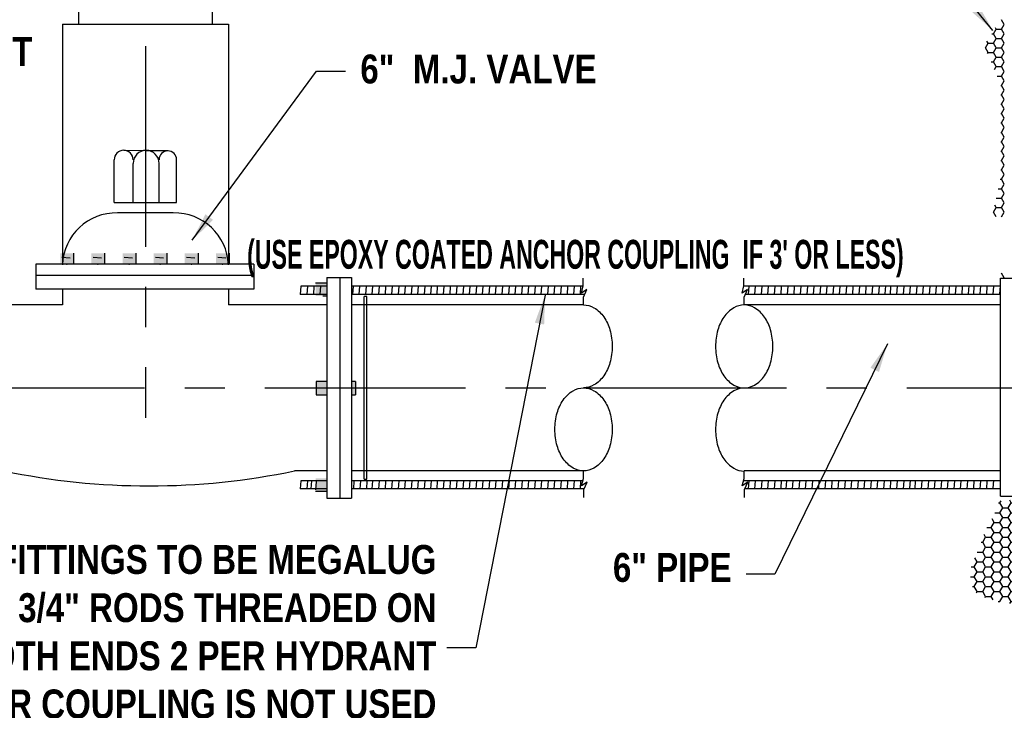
# Model space of a CAD drawing. Extents: x 81 to 89.5, y 1935.2 to 1946.2.
# Tile 189 of 198: x 83.3 to 86.4, y 1940.4 to 1942.5. Entities that reach past the tile are written whole.
import ezdxf

# ---------------------------------------------------------------- set-up
doc = ezdxf.new("R2010")
doc.units = 0
doc.header["$LTSCALE"] = 100
doc.header["$MEASUREMENT"] = 0
doc.linetypes.add('CENTER', pattern=[2, 1.25, -0.25, 0.25, -0.25])
doc.layers.get('0').update_dxf_attribs({"linetype": 'CONTINUOUS'})
doc.layers.add('DETAILS', color=7, linetype='CONTINUOUS')
doc.layers.add('DIMENSIONS', color=7, linetype='CONTINUOUS')
doc.styles.add('TECHNICAL', font='techb___.ttf')
doc.dimstyles.get("Standard").update_dxf_attribs({"dimtxt": 0.18, "dimasz": 0.18, "dimexe": 0.18, "dimexo": 0.0625, "dimgap": 0.09, "dimtad": 0, "dimtih": 1, "dimtoh": 1, "dimdec": 4, "dimzin": 0, "dimdsep": 46, "dimtxsty": 'Standard', "dimcen": 0.09, "dimadec": 0, "dimazin": 0, "dimtfac": 1, "dimtdec": 4, "dimtofl": 0, "dimtmove": 0, "dimatfit": 3, "dimfxl": 1, "dimtolj": 1, "dimtzin": 0, "dimarcsym": 0})

# ---------------------------------------------------------------- blocks, each defined once
blk = doc.blocks.new('*X4')
at = {"color": 0}
for p, q in [((264.58, 105.33), (264.69, 105.33)), ((264.69, 105.33), (264.75, 105.43)), ((265.12, 104.57), (264.69, 105.33)), ((264.86, 104.12), (265.12, 104.57)), ((265.12, 104.57), (266, 104.57)), ((266, 104.57), (266.44, 105.33)), ((266.44, 103.81), (266, 104.57)), ((266.44, 105.33), (266.27, 105.61)), ((266.44, 105.33), (266.79, 105.33)), ((267.53, 104.19), (267.75, 104.57)), ((267.75, 104.57), (267.73, 104.61)), ((267.75, 104.57), (267.77, 104.57)), ((263.54, 104.29), (263.41, 104.5)), ((264.86, 102.6), (265.12, 103.06)), ((265.12, 103.06), (265.04, 103.21)), ((265.12, 103.06), (266, 103.06)), ((266, 103.06), (266.44, 103.81)), ((266.44, 102.3), (266, 103.06)), ((266.44, 103.81), (266.63, 103.81)), ((260.32, 101.54), (260.75, 101.54)), ((260.75, 101.54), (261.15, 102.24)), ((261.19, 100.78), (260.75, 101.54)), ((261.57, 102.3), (262.06, 102.3)), ((262.06, 102.3), (262.09, 102.35)), ((262.5, 101.54), (262.06, 102.3)), ((262.06, 100.78), (262.5, 101.54)), ((262.5, 101.54), (263.37, 101.54)), ((263.37, 101.54), (263.81, 102.3)), ((263.81, 100.78), (263.37, 101.54)), ((263.81, 102.3), (263.63, 102.62)), ((263.81, 102.3), (264.69, 102.3)), ((264.69, 102.3), (264.82, 102.52)), ((265.12, 101.54), (264.69, 102.3)), ((264.69, 100.78), (265.12, 101.54)), ((265.12, 101.54), (266, 101.54)), ((266, 101.54), (266.44, 102.3)), ((266.44, 100.78), (266, 101.54)), ((266.44, 102.3), (266.62, 102.3)), ((256.6, 100.78), (256.81, 100.78)), ((256.81, 100.78), (257, 101.11)), ((257.25, 100.03), (256.81, 100.78)), ((256.81, 99.27), (257.25, 100.03)), ((257.25, 100.03), (258.12, 100.03)), ((258.12, 100.03), (258.56, 100.78)), ((258.56, 99.27), (258.12, 100.03)), ((258.56, 100.78), (258.33, 101.19)), ((258.56, 100.78), (259.44, 100.78)), ((259.44, 100.78), (259.67, 101.18)), ((259.87, 100.03), (259.44, 100.78)), ((259.44, 99.27), (259.87, 100.03)), ((259.87, 100.03), (260.75, 100.03)), ((260.75, 100.03), (261.19, 100.78)), ((261.19, 99.27), (260.75, 100.03)), ((261.19, 100.78), (262.06, 100.78)), ((262.5, 100.03), (262.06, 100.78)), ((262.06, 99.27), (262.5, 100.03)), ((262.5, 100.03), (263.37, 100.03)), ((263.37, 100.03), (263.81, 100.78)), ((263.81, 99.27), (263.37, 100.03)), ((263.81, 100.78), (264.69, 100.78)), ((265.12, 100.03), (264.69, 100.78)), ((264.69, 99.27), (265.12, 100.03)), ((265.12, 100.03), (266, 100.03)), ((266, 100.03), (266.44, 100.78)), ((266.44, 99.27), (266, 100.03)), ((266.44, 100.78), (266.61, 100.78)), ((256.03, 99.27), (256.81, 99.27)), ((257.25, 98.51), (256.81, 99.27)), ((256.81, 97.75), (257.25, 98.51)), ((257.25, 98.51), (258.12, 98.51)), ((258.12, 98.51), (258.56, 99.27)), ((258.56, 97.75), (258.12, 98.51)), ((258.56, 99.27), (259.44, 99.27)), ((259.87, 98.51), (259.44, 99.27)), ((259.44, 97.75), (259.87, 98.51)), ((259.87, 98.51), (260.75, 98.51)), ((260.75, 98.51), (261.19, 99.27)), ((261.19, 97.75), (260.75, 98.51)), ((261.19, 99.27), (262.06, 99.27)), ((262.5, 98.51), (262.06, 99.27)), ((262.06, 97.75), (262.5, 98.51)), ((262.5, 98.51), (263.37, 98.51)), ((263.37, 98.51), (263.81, 99.27)), ((263.81, 97.75), (263.37, 98.51)), ((263.81, 99.27), (264.69, 99.27)), ((265.12, 98.51), (264.69, 99.27)), ((264.69, 97.75), (265.12, 98.51)), ((265.12, 98.51), (266, 98.51)), ((266, 98.51), (266.44, 99.27)), ((266.44, 97.75), (266, 98.51)), ((266.44, 99.27), (266.6, 99.27)), ((254.82, 96.99), (255.5, 96.99)), ((255.5, 96.99), (255.94, 97.75)), ((255.94, 96.24), (255.5, 96.99)), ((255.94, 97.75), (255.61, 98.33)), ((255.94, 97.75), (256.81, 97.75)), ((257.25, 96.99), (256.81, 97.75)), ((256.81, 96.24), (257.25, 96.99)), ((257.25, 96.99), (258.12, 96.99)), ((258.12, 96.99), (258.56, 97.75)), ((258.56, 96.24), (258.12, 96.99)), ((258.56, 97.75), (259.44, 97.75)), ((259.87, 96.99), (259.44, 97.75)), ((259.44, 96.24), (259.87, 96.99)), ((259.87, 96.99), (260.75, 96.99)), ((260.75, 96.99), (261.19, 97.75)), ((261.19, 96.24), (260.75, 96.99)), ((261.19, 97.75), (262.06, 97.75)), ((262.5, 96.99), (262.06, 97.75)), ((262.06, 96.24), (262.5, 96.99)), ((262.5, 96.99), (263.37, 96.99)), ((263.37, 96.99), (263.81, 97.75)), ((263.81, 96.24), (263.37, 96.99)), ((263.81, 97.75), (264.69, 97.75)), ((265.12, 96.99), (264.69, 97.75)), ((264.69, 96.24), (265.12, 96.99)), ((265.12, 96.99), (266, 96.99)), ((266, 96.99), (266.44, 97.75)), ((266.44, 96.24), (266, 96.99)), ((266.44, 97.75), (266.59, 97.75)), ((254.19, 94.72), (254.62, 95.48)), ((254.62, 95.48), (254.38, 95.9)), ((254.62, 95.48), (255.5, 95.48)), ((255.5, 95.48), (255.94, 96.24)), ((255.94, 94.72), (255.5, 95.48)), ((255.94, 96.24), (256.81, 96.24)), ((257.25, 95.48), (256.81, 96.24)), ((256.81, 94.72), (257.25, 95.48)), ((257.25, 95.48), (258.12, 95.48)), ((258.12, 95.48), (258.56, 96.24)), ((258.56, 94.72), (258.12, 95.48)), ((258.56, 96.24), (259.44, 96.24)), ((259.87, 95.48), (259.44, 96.24)), ((259.44, 94.72), (259.87, 95.48)), ((259.87, 95.48), (260.75, 95.48)), ((260.75, 95.48), (261.19, 96.24)), ((261.19, 94.72), (260.75, 95.48)), ((261.19, 96.24), (262.06, 96.24)), ((262.5, 95.48), (262.06, 96.24)), ((262.06, 94.72), (262.5, 95.48)), ((262.5, 95.48), (263.37, 95.48)), ((263.37, 95.48), (263.81, 96.24)), ((263.81, 94.72), (263.37, 95.48)), ((263.81, 96.24), (264.69, 96.24)), ((265.12, 95.48), (264.69, 96.24)), ((264.69, 94.72), (265.12, 95.48)), ((265.12, 95.48), (266, 95.48)), ((266, 95.48), (266.44, 96.24)), ((266.44, 94.72), (266, 95.48)), ((266.44, 96.24), (266.58, 96.24)), ((301.44, 94.72), (301.87, 95.48)), ((303.19, 94.72), (302.75, 95.48)), ((304.06, 94.72), (304.5, 95.48)), ((305.81, 94.72), (305.38, 95.48)), ((306.69, 94.72), (307.12, 95.48)), ((308.44, 94.72), (308, 95.48)), ((309.31, 94.72), (309.75, 95.48)), ((311.06, 94.72), (310.63, 95.48)), ((311.94, 94.72), (312.37, 95.48)), ((313.69, 94.72), (313.25, 95.48)), ((314.56, 94.72), (315, 95.48)), ((316.31, 94.72), (315.88, 95.48)), ((317.19, 94.72), (317.62, 95.48)), ((318.94, 94.72), (318.5, 95.48)), ((253.92, 94.72), (254.19, 94.72)), ((254.62, 93.96), (254.19, 94.72)), ((254.19, 93.21), (254.62, 93.96)), ((254.62, 93.96), (255.5, 93.96)), ((255.5, 93.96), (255.94, 94.72)), ((255.94, 93.21), (255.5, 93.96)), ((255.94, 94.72), (256.81, 94.72)), ((257.25, 93.96), (256.81, 94.72)), ((256.81, 93.21), (257.25, 93.96)), ((257.25, 93.96), (258.12, 93.96)), ((258.12, 93.96), (258.56, 94.72)), ((258.56, 93.21), (258.12, 93.96)), ((258.56, 94.72), (259.44, 94.72)), ((259.87, 93.96), (259.44, 94.72)), ((259.44, 93.21), (259.87, 93.96)), ((259.87, 93.96), (260.75, 93.96)), ((260.75, 93.96), (261.19, 94.72)), ((261.19, 93.21), (260.75, 93.96)), ((261.19, 94.72), (262.06, 94.72)), ((262.5, 93.96), (262.06, 94.72)), ((262.06, 93.21), (262.5, 93.96)), ((262.5, 93.96), (263.37, 93.96)), ((263.37, 93.96), (263.81, 94.72)), ((263.81, 93.21), (263.37, 93.96)), ((263.81, 94.72), (264.69, 94.72)), ((265.12, 93.96), (264.69, 94.72)), ((264.69, 93.21), (265.12, 93.96)), ((265.12, 93.96), (266, 93.96)), ((266, 93.96), (266.44, 94.72)), ((266.44, 93.21), (266, 93.96)), ((266.44, 94.72), (266.57, 94.72)), ((301.03, 94.72), (301.44, 94.72)), ((301.87, 93.96), (301.44, 94.72)), ((301.44, 93.21), (301.87, 93.96)), ((301.87, 93.96), (302.75, 93.96)), ((302.75, 93.96), (303.19, 94.72)), ((303.19, 93.21), (302.75, 93.96)), ((303.19, 94.72), (304.06, 94.72)), ((304.5, 93.96), (304.06, 94.72)), ((304.06, 93.21), (304.5, 93.96)), ((304.5, 93.96), (305.37, 93.96)), ((305.37, 93.96), (305.81, 94.72)), ((305.81, 93.21), (305.37, 93.96)), ((305.81, 94.72), (306.69, 94.72)), ((307.12, 93.96), (306.69, 94.72)), ((306.69, 93.21), (307.12, 93.96)), ((307.12, 93.96), (308, 93.96)), ((308, 93.96), (308.44, 94.72)), ((308.44, 93.21), (308, 93.96)), ((308.44, 94.72), (309.31, 94.72)), ((309.75, 93.96), (309.31, 94.72)), ((309.31, 93.21), (309.75, 93.96)), ((309.75, 93.96), (310.62, 93.96)), ((310.62, 93.96), (311.06, 94.72)), ((311.06, 93.21), (310.62, 93.96)), ((311.06, 94.72), (311.94, 94.72)), ((312.37, 93.96), (311.94, 94.72)), ((311.94, 93.21), (312.37, 93.96)), ((312.37, 93.96), (313.25, 93.96)), ((313.25, 93.96), (313.69, 94.72)), ((313.69, 93.21), (313.25, 93.96)), ((313.69, 94.72), (314.56, 94.72)), ((315, 93.96), (314.56, 94.72)), ((314.56, 93.21), (315, 93.96)), ((315, 93.96), (315.87, 93.96)), ((315.87, 93.96), (316.31, 94.72)), ((316.31, 93.21), (315.87, 93.96)), ((316.31, 94.72), (317.19, 94.72)), ((317.62, 93.96), (317.19, 94.72)), ((317.19, 93.21), (317.62, 93.96)), ((317.62, 93.96), (318.5, 93.96)), ((318.5, 93.96), (318.94, 94.72)), ((318.94, 93.21), (318.5, 93.96)), ((318.94, 94.72), (319.15, 94.72)), ((253.32, 93.21), (254.19, 93.21)), ((254.62, 92.45), (254.19, 93.21)), ((254.19, 91.69), (254.62, 92.45)), ((254.62, 92.45), (255.5, 92.45)), ((255.5, 92.45), (255.94, 93.21)), ((255.94, 91.69), (255.5, 92.45)), ((255.94, 93.21), (256.81, 93.21)), ((257.25, 92.45), (256.81, 93.21)), ((256.81, 91.69), (257.25, 92.45)), ((257.25, 92.45), (258.12, 92.45)), ((258.12, 92.45), (258.56, 93.21)), ((258.56, 91.69), (258.12, 92.45)), ((258.56, 93.21), (259.44, 93.21)), ((259.87, 92.45), (259.44, 93.21)), ((259.44, 91.69), (259.87, 92.45)), ((259.87, 92.45), (260.75, 92.45)), ((260.75, 92.45), (261.19, 93.21)), ((261.19, 91.69), (260.75, 92.45)), ((261.19, 93.21), (262.06, 93.21)), ((262.5, 92.45), (262.06, 93.21)), ((262.06, 91.69), (262.5, 92.45)), ((262.5, 92.45), (263.37, 92.45)), ((263.37, 92.45), (263.81, 93.21)), ((263.81, 91.69), (263.37, 92.45)), ((263.81, 93.21), (264.69, 93.21)), ((265.12, 92.45), (264.69, 93.21)), ((264.69, 91.69), (265.12, 92.45)), ((265.12, 92.45), (266, 92.45)), ((266, 92.45), (266.44, 93.21)), ((266.44, 91.69), (266, 92.45)), ((266.44, 93.21), (266.55, 93.21)), ((301.03, 93.21), (301.44, 93.21)), ((301.87, 92.45), (301.44, 93.21)), ((301.44, 91.69), (301.87, 92.45)), ((301.87, 92.45), (302.75, 92.45)), ((302.75, 92.45), (303.19, 93.21)), ((303.19, 91.69), (302.75, 92.45)), ((303.19, 93.21), (304.06, 93.21)), ((304.5, 92.45), (304.06, 93.21)), ((304.06, 91.69), (304.5, 92.45)), ((304.5, 92.45), (305.37, 92.45)), ((305.37, 92.45), (305.81, 93.21)), ((305.81, 91.69), (305.37, 92.45)), ((305.81, 93.21), (306.69, 93.21)), ((307.12, 92.45), (306.69, 93.21)), ((306.69, 91.69), (307.12, 92.45)), ((307.12, 92.45), (308, 92.45)), ((308, 92.45), (308.44, 93.21)), ((308.44, 91.69), (308, 92.45)), ((308.44, 93.21), (309.31, 93.21)), ((309.75, 92.45), (309.31, 93.21)), ((309.31, 91.69), (309.75, 92.45)), ((309.75, 92.45), (310.62, 92.45)), ((310.62, 92.45), (311.06, 93.21)), ((311.06, 91.69), (310.62, 92.45)), ((311.06, 93.21), (311.94, 93.21)), ((312.37, 92.45), (311.94, 93.21)), ((311.94, 91.69), (312.37, 92.45)), ((312.37, 92.45), (313.25, 92.45)), ((313.25, 92.45), (313.69, 93.21)), ((313.69, 91.69), (313.25, 92.45)), ((313.69, 93.21), (314.56, 93.21)), ((315, 92.45), (314.56, 93.21)), ((314.56, 91.69), (315, 92.45)), ((315, 92.45), (315.87, 92.45)), ((315.87, 92.45), (316.31, 93.21)), ((316.31, 91.69), (315.87, 92.45)), ((316.31, 93.21), (317.19, 93.21)), ((317.62, 92.45), (317.19, 93.21)), ((317.19, 91.69), (317.62, 92.45)), ((317.62, 92.45), (318.5, 92.45)), ((318.5, 92.45), (318.94, 93.21)), ((318.94, 91.69), (318.5, 92.45)), ((318.94, 93.21), (319.55, 93.21)), ((252.41, 90.93), (252.87, 90.93)), ((252.87, 90.93), (253.31, 91.69)), ((253.31, 90.17), (252.87, 90.93)), ((253.31, 91.69), (252.96, 92.3)), ((253.31, 91.69), (254.19, 91.69)), ((254.62, 90.93), (254.19, 91.69)), ((254.19, 90.17), (254.62, 90.93)), ((254.62, 90.93), (255.5, 90.93)), ((255.5, 90.93), (255.94, 91.69)), ((255.94, 90.17), (255.5, 90.93)), ((255.94, 91.69), (256.81, 91.69)), ((257.25, 90.93), (256.81, 91.69)), ((256.81, 90.17), (257.25, 90.93)), ((257.25, 90.93), (258.12, 90.93)), ((258.12, 90.93), (258.56, 91.69)), ((258.56, 90.17), (258.12, 90.93)), ((258.56, 91.69), (259.44, 91.69)), ((259.87, 90.93), (259.44, 91.69)), ((259.44, 90.17), (259.87, 90.93)), ((259.87, 90.93), (260.75, 90.93)), ((260.75, 90.93), (261.19, 91.69)), ((261.19, 90.17), (260.75, 90.93)), ((261.19, 91.69), (262.06, 91.69)), ((262.5, 90.93), (262.06, 91.69)), ((262.06, 90.17), (262.5, 90.93)), ((262.5, 90.93), (263.37, 90.93)), ((263.37, 90.93), (263.81, 91.69)), ((263.81, 90.17), (263.37, 90.93)), ((263.81, 91.69), (264.69, 91.69)), ((265.12, 90.93), (264.69, 91.69)), ((264.69, 90.17), (265.12, 90.93)), ((265.12, 90.93), (266, 90.93)), ((266, 90.93), (266.44, 91.69)), ((266.44, 90.17), (266, 90.93)), ((266.44, 91.69), (266.54, 91.69)), ((301.03, 91.69), (301.44, 91.69)), ((301.87, 90.93), (301.44, 91.69)), ((301.44, 90.17), (301.87, 90.93)), ((301.87, 90.93), (302.75, 90.93)), ((302.75, 90.93), (303.19, 91.69)), ((303.19, 90.17), (302.75, 90.93)), ((303.19, 91.69), (304.06, 91.69)), ((304.5, 90.93), (304.06, 91.69)), ((304.06, 90.17), (304.5, 90.93)), ((304.5, 90.93), (305.37, 90.93)), ((305.37, 90.93), (305.81, 91.69)), ((305.81, 90.17), (305.37, 90.93)), ((305.81, 91.69), (306.69, 91.69)), ((307.12, 90.93), (306.69, 91.69)), ((306.69, 90.17), (307.12, 90.93)), ((307.12, 90.93), (308, 90.93)), ((308, 90.93), (308.44, 91.69)), ((308.44, 90.17), (308, 90.93)), ((308.44, 91.69), (309.31, 91.69)), ((309.75, 90.93), (309.31, 91.69)), ((309.31, 90.17), (309.75, 90.93)), ((309.75, 90.93), (310.62, 90.93)), ((310.62, 90.93), (311.06, 91.69)), ((311.06, 90.17), (310.62, 90.93)), ((311.06, 91.69), (311.94, 91.69)), ((312.37, 90.93), (311.94, 91.69)), ((311.94, 90.17), (312.37, 90.93)), ((312.37, 90.93), (313.25, 90.93)), ((313.25, 90.93), (313.69, 91.69)), ((313.69, 90.17), (313.25, 90.93)), ((313.69, 91.69), (314.56, 91.69)), ((315, 90.93), (314.56, 91.69)), ((314.56, 90.17), (315, 90.93)), ((315, 90.93), (315.87, 90.93)), ((315.87, 90.93), (316.31, 91.69)), ((316.31, 90.17), (315.87, 90.93)), ((316.31, 91.69), (317.19, 91.69)), ((317.62, 90.93), (317.19, 91.69)), ((317.19, 90.17), (317.62, 90.93)), ((317.62, 90.93), (318.5, 90.93)), ((318.5, 90.93), (318.94, 91.69)), ((318.94, 90.17), (318.5, 90.93)), ((318.94, 91.69), (319.81, 91.69)), ((319.81, 91.69), (319.84, 91.74)), ((319.86, 91.61), (319.81, 91.69)), ((252.3, 89.42), (252.87, 89.42)), ((252.87, 89.42), (253.31, 90.17)), ((253.31, 88.66), (252.87, 89.42)), ((253.31, 90.17), (254.19, 90.17)), ((254.62, 89.42), (254.19, 90.17)), ((254.19, 88.66), (254.62, 89.42)), ((254.62, 89.42), (255.5, 89.42)), ((255.5, 89.42), (255.94, 90.17)), ((255.94, 88.66), (255.5, 89.42)), ((255.94, 90.17), (256.81, 90.17)), ((257.25, 89.42), (256.81, 90.17)), ((256.81, 88.66), (257.25, 89.42)), ((257.25, 89.42), (258.12, 89.42)), ((258.12, 89.42), (258.56, 90.17)), ((258.56, 88.66), (258.12, 89.42)), ((258.56, 90.17), (259.44, 90.17)), ((259.87, 89.42), (259.44, 90.17)), ((259.44, 88.66), (259.87, 89.42)), ((259.87, 89.42), (260.75, 89.42)), ((260.75, 89.42), (261.19, 90.17)), ((261.19, 88.66), (260.75, 89.42)), ((261.19, 90.17), (262.06, 90.17)), ((262.5, 89.42), (262.06, 90.17)), ((262.06, 88.66), (262.5, 89.42)), ((262.5, 89.42), (263.37, 89.42)), ((263.37, 89.42), (263.81, 90.17)), ((263.81, 88.66), (263.37, 89.42)), ((263.81, 90.17), (264.69, 90.17)), ((265.12, 89.42), (264.69, 90.17)), ((264.69, 88.66), (265.12, 89.42)), ((265.12, 89.42), (266, 89.42)), ((266, 89.42), (266.44, 90.17)), ((266.44, 88.66), (266, 89.42)), ((266.44, 90.17), (266.53, 90.17)), ((301.03, 90.17), (301.44, 90.17)), ((301.87, 89.42), (301.44, 90.17)), ((301.44, 88.66), (301.87, 89.42)), ((301.87, 89.42), (302.75, 89.42)), ((302.75, 89.42), (303.19, 90.17)), ((303.19, 88.66), (302.75, 89.42)), ((303.19, 90.17), (304.06, 90.17)), ((304.5, 89.42), (304.06, 90.17)), ((304.06, 88.66), (304.5, 89.42)), ((304.5, 89.42), (305.37, 89.42)), ((305.37, 89.42), (305.81, 90.17)), ((305.81, 88.66), (305.37, 89.42)), ((305.81, 90.17), (306.69, 90.17)), ((307.12, 89.42), (306.69, 90.17)), ((306.69, 88.66), (307.12, 89.42)), ((307.12, 89.42), (308, 89.42)), ((308, 89.42), (308.44, 90.17)), ((308.44, 88.66), (308, 89.42)), ((308.44, 90.17), (309.31, 90.17)), ((309.75, 89.42), (309.31, 90.17)), ((309.31, 88.66), (309.75, 89.42)), ((309.75, 89.42), (310.62, 89.42)), ((310.62, 89.42), (311.06, 90.17)), ((311.06, 88.66), (310.62, 89.42)), ((311.06, 90.17), (311.94, 90.17)), ((312.37, 89.42), (311.94, 90.17)), ((311.94, 88.66), (312.37, 89.42)), ((312.37, 89.42), (313.25, 89.42)), ((313.25, 89.42), (313.69, 90.17)), ((313.69, 88.66), (313.25, 89.42)), ((313.69, 90.17), (314.56, 90.17)), ((315, 89.42), (314.56, 90.17)), ((314.56, 88.66), (315, 89.42)), ((315, 89.42), (315.87, 89.42)), ((315.87, 89.42), (316.31, 90.17)), ((316.31, 88.66), (315.87, 89.42)), ((316.31, 90.17), (317.19, 90.17)), ((317.62, 89.42), (317.19, 90.17)), ((317.19, 88.66), (317.62, 89.42)), ((317.62, 89.42), (318.5, 89.42)), ((318.5, 89.42), (318.94, 90.17)), ((318.94, 88.66), (318.5, 89.42)), ((318.94, 90.17), (319.81, 90.17)), ((319.81, 90.17), (320, 90.51)), ((320, 89.85), (319.81, 90.17)), ((252.62, 87.9), (252.87, 87.9)), ((252.87, 87.9), (253.31, 88.66)), ((253.31, 87.14), (252.87, 87.9)), ((253.31, 88.66), (254.19, 88.66)), ((254.62, 87.9), (254.19, 88.66)), ((254.19, 87.14), (254.62, 87.9)), ((254.62, 87.9), (255.5, 87.9)), ((255.5, 87.9), (255.94, 88.66)), ((255.94, 87.14), (255.5, 87.9)), ((255.94, 88.66), (256.81, 88.66)), ((257.25, 87.9), (256.81, 88.66)), ((256.81, 87.14), (257.25, 87.9)), ((257.25, 87.9), (258.12, 87.9)), ((258.12, 87.9), (258.56, 88.66)), ((258.56, 87.14), (258.12, 87.9)), ((258.56, 88.66), (259.44, 88.66)), ((259.87, 87.9), (259.44, 88.66)), ((259.44, 87.14), (259.87, 87.9)), ((259.87, 87.9), (260.75, 87.9)), ((260.75, 87.9), (261.19, 88.66)), ((261.19, 87.14), (260.75, 87.9)), ((261.19, 88.66), (262.06, 88.66)), ((262.5, 87.9), (262.06, 88.66)), ((262.06, 87.14), (262.5, 87.9)), ((262.5, 87.9), (263.37, 87.9)), ((263.37, 87.9), (263.81, 88.66)), ((263.81, 87.14), (263.37, 87.9)), ((263.81, 88.66), (264.69, 88.66)), ((265.12, 87.9), (264.69, 88.66)), ((264.69, 87.14), (265.12, 87.9)), ((265.12, 87.9), (266, 87.9)), ((266, 87.9), (266.44, 88.66)), ((266.44, 87.14), (266, 87.9)), ((266.44, 88.66), (266.52, 88.66)), ((301.03, 88.66), (301.44, 88.66)), ((301.87, 87.9), (301.44, 88.66)), ((301.44, 87.14), (301.87, 87.9)), ((301.87, 87.9), (302.75, 87.9)), ((302.75, 87.9), (303.19, 88.66)), ((303.19, 87.14), (302.75, 87.9)), ((303.19, 88.66), (304.06, 88.66)), ((304.5, 87.9), (304.06, 88.66)), ((304.06, 87.14), (304.5, 87.9)), ((304.5, 87.9), (305.37, 87.9)), ((305.37, 87.9), (305.81, 88.66)), ((305.81, 87.14), (305.37, 87.9)), ((305.81, 88.66), (306.69, 88.66)), ((307.12, 87.9), (306.69, 88.66)), ((306.69, 87.14), (307.12, 87.9)), ((307.12, 87.9), (308, 87.9)), ((308, 87.9), (308.44, 88.66)), ((308.44, 87.14), (308, 87.9)), ((308.44, 88.66), (309.31, 88.66)), ((309.75, 87.9), (309.31, 88.66)), ((309.31, 87.14), (309.75, 87.9)), ((309.75, 87.9), (310.62, 87.9)), ((310.62, 87.9), (311.06, 88.66)), ((311.06, 87.14), (310.62, 87.9)), ((311.06, 88.66), (311.94, 88.66)), ((312.37, 87.9), (311.94, 88.66)), ((311.94, 87.14), (312.37, 87.9)), ((312.37, 87.9), (313.25, 87.9)), ((313.25, 87.9), (313.69, 88.66)), ((313.69, 87.14), (313.25, 87.9)), ((313.69, 88.66), (314.56, 88.66)), ((315, 87.9), (314.56, 88.66)), ((314.56, 87.14), (315, 87.9)), ((315, 87.9), (315.87, 87.9)), ((315.87, 87.9), (316.31, 88.66)), ((316.31, 87.14), (315.87, 87.9)), ((316.31, 88.66), (317.19, 88.66)), ((317.62, 87.9), (317.19, 88.66)), ((317.19, 87.14), (317.62, 87.9)), ((317.62, 87.9), (318.5, 87.9)), ((318.5, 87.9), (318.94, 88.66)), ((318.94, 87.14), (318.5, 87.9)), ((318.94, 88.66), (319.81, 88.66)), ((319.81, 88.66), (319.94, 88.88)), ((319.94, 88.45), (319.81, 88.66)), ((253.21, 86.96), (253.31, 87.14)), ((253.31, 87.14), (254.19, 87.14)), ((254.62, 86.39), (254.19, 87.14)), ((254.54, 86.24), (254.62, 86.39)), ((254.62, 86.39), (255.5, 86.39)), ((255.5, 86.39), (255.94, 87.14)), ((255.81, 85.85), (255.5, 86.39)), ((255.94, 87.14), (256.81, 87.14)), ((257.25, 86.39), (256.81, 87.14)), ((256.81, 85.63), (257.25, 86.39)), ((257.25, 86.39), (258.12, 86.39)), ((258.12, 86.39), (258.56, 87.14)), ((258.56, 85.63), (258.12, 86.39)), ((258.56, 87.14), (259.44, 87.14)), ((259.87, 86.39), (259.44, 87.14)), ((259.44, 85.63), (259.87, 86.39)), ((259.87, 86.39), (260.75, 86.39)), ((260.75, 86.39), (261.19, 87.14)), ((261.19, 85.63), (260.75, 86.39)), ((261.19, 87.14), (262.06, 87.14)), ((262.5, 86.39), (262.06, 87.14)), ((262.06, 85.63), (262.5, 86.39)), ((262.5, 86.39), (263.37, 86.39)), ((263.37, 86.39), (263.81, 87.14)), ((263.81, 85.63), (263.37, 86.39)), ((263.81, 87.14), (264.69, 87.14)), ((265.12, 86.39), (264.69, 87.14)), ((264.69, 85.63), (265.12, 86.39)), ((265.12, 86.39), (266, 86.39)), ((266, 86.39), (266.44, 87.14)), ((266.33, 85.82), (266, 86.39)), ((266.44, 87.14), (266.51, 87.14)), ((267.31, 85.63), (267.75, 86.39)), ((267.75, 86.39), (267.46, 86.88)), ((267.75, 86.39), (268.62, 86.39)), ((268.62, 86.39), (268.82, 86.73)), ((268.76, 86.14), (268.62, 86.39)), ((301.03, 87.14), (301.44, 87.14)), ((301.61, 86.85), (301.44, 87.14)), ((302.89, 86.62), (303.19, 87.14)), ((303.19, 87.14), (304.06, 87.14)), ((304.5, 86.39), (304.06, 87.14)), ((304.48, 86.34), (304.5, 86.39)), ((304.5, 86.39), (305.37, 86.39)), ((305.37, 86.39), (305.81, 87.14)), ((305.47, 86.21), (305.37, 86.39)), ((305.81, 87.14), (306.69, 87.14)), ((307.12, 86.39), (306.69, 87.14)), ((306.94, 86.06), (307.12, 86.39)), ((307.12, 86.39), (308, 86.39)), ((308, 86.39), (308.44, 87.14)), ((308.26, 85.93), (308, 86.39)), ((308.44, 87.14), (309.31, 87.14)), ((309.75, 86.39), (309.31, 87.14)), ((309.45, 85.86), (309.75, 86.39)), ((309.75, 86.39), (310.62, 86.39)), ((310.62, 86.39), (311.06, 87.14)), ((310.97, 85.79), (310.62, 86.39)), ((311.06, 87.14), (311.94, 87.14)), ((312.37, 86.39), (311.94, 87.14)), ((312, 85.74), (312.37, 86.39)), ((312.37, 86.39), (313.25, 86.39)), ((313.25, 86.39), (313.69, 87.14)), ((313.6, 85.77), (313.25, 86.39)), ((313.69, 87.14), (314.56, 87.14)), ((315, 86.39), (314.56, 87.14)), ((314.67, 85.81), (315, 86.39)), ((315, 86.39), (315.87, 86.39)), ((315.87, 86.39), (316.31, 87.14)), ((316.1, 85.99), (315.87, 86.39)), ((316.31, 87.14), (317.19, 87.14)), ((317.62, 86.39), (317.19, 87.14)), ((317.52, 86.2), (317.62, 86.39)), ((317.62, 86.39), (318.49, 86.39)), ((318.5, 86.39), (318.94, 87.14)), ((318.94, 87.14), (319.7, 87.14)), ((256.55, 85.63), (256.81, 85.63)), ((256.87, 85.53), (256.81, 85.63)), ((258.37, 85.29), (258.56, 85.63)), ((258.56, 85.63), (259.44, 85.63)), ((259.73, 85.12), (259.44, 85.63)), ((260.81, 84.98), (261.19, 85.63)), ((261.19, 85.63), (262.06, 85.63)), ((262.49, 84.89), (262.06, 85.63)), ((263.53, 85.14), (263.81, 85.63)), ((263.81, 85.63), (264.69, 85.63)), ((264.79, 85.44), (264.69, 85.63)), ((267.09, 85.63), (267.31, 85.63)), ((267.33, 85.6), (267.31, 85.63))]:
    blk.add_line(p, q, dxfattribs=at)

msp = doc.modelspace()

# ---------------------------------------------------------------- linework, layer by layer
at = {"layer": 'DETAILS'}
for p, q in [((83.515, 1944.0611), (83.515, 1942.5335)), ((83.931, 1944.0611), (83.931, 1942.5335)), ((86.3992, 1942.5329), (86.3908, 1942.5476)), ((83.4644, 1942.5335), (83.4644, 1941.7865)), ((83.4644, 1942.5335), (83.9816, 1942.5335)), ((83.9816, 1942.5335), (83.9816, 1941.7865)), ((86.3654, 1942.5037), (86.3739, 1942.5183)), ((86.3739, 1942.5183), (86.3719, 1942.5218)), ((86.3739, 1942.5183), (86.3908, 1942.5183)), ((86.3908, 1942.5183), (86.3992, 1942.5329)), ((86.3992, 1942.5037), (86.3908, 1942.5183)), ((86.3602, 1942.5037), (86.3654, 1942.5037)), ((86.3739, 1942.4891), (86.3654, 1942.5037)), ((86.3654, 1942.4745), (86.3739, 1942.4891)), ((86.3739, 1942.4891), (86.3908, 1942.4891)), ((86.3908, 1942.4891), (86.3992, 1942.5037)), ((86.3992, 1942.4745), (86.3908, 1942.4891)), ((86.3395, 1942.4598), (86.3401, 1942.4598)), ((86.3401, 1942.4598), (86.3486, 1942.4745)), ((86.3486, 1942.4452), (86.3401, 1942.4598)), ((86.3486, 1942.4745), (86.3452, 1942.4803)), ((86.3486, 1942.4745), (86.3654, 1942.4745)), ((86.3739, 1942.4598), (86.3654, 1942.4745)), ((86.3654, 1942.4452), (86.3739, 1942.4598)), ((86.3739, 1942.4598), (86.3908, 1942.4598)), ((86.3908, 1942.4598), (86.3992, 1942.4745)), ((86.3992, 1942.4452), (86.3908, 1942.4598)), ((86.347, 1942.4425), (86.3486, 1942.4452)), ((86.3486, 1942.4452), (86.3654, 1942.4452)), ((86.3739, 1942.4306), (86.3654, 1942.4452)), ((86.3654, 1942.416), (86.3739, 1942.4306)), ((86.3739, 1942.4306), (86.3908, 1942.4306)), ((86.3908, 1942.4306), (86.3992, 1942.4452)), ((86.3992, 1942.416), (86.3908, 1942.4306)), ((86.3583, 1942.416), (86.3654, 1942.416)), ((86.3739, 1942.4014), (86.3654, 1942.416)), ((86.3686, 1942.3921), (86.3739, 1942.4014)), ((86.3739, 1942.4014), (86.3908, 1942.4014)), ((86.3908, 1942.4014), (86.3992, 1942.416)), ((86.3992, 1942.3867), (86.3908, 1942.4014)), ((86.3771, 1942.3721), (86.3908, 1942.3721)), ((86.3908, 1942.3721), (86.3992, 1942.3867)), ((86.3992, 1942.3575), (86.3908, 1942.3721)), ((86.3885, 1942.3429), (86.3908, 1942.3429)), ((86.3908, 1942.3429), (86.3992, 1942.3575)), ((86.3992, 1942.3283), (86.3908, 1942.3429)), ((86.3885, 1942.3136), (86.3908, 1942.3136)), ((86.3908, 1942.3136), (86.3992, 1942.3283)), ((86.3992, 1942.299), (86.3908, 1942.3136)), ((86.3885, 1942.2844), (86.3908, 1942.2844)), ((86.3908, 1942.2844), (86.3992, 1942.299)), ((86.3992, 1942.2698), (86.3908, 1942.2844)), ((86.3908, 1942.2552), (86.3992, 1942.2698)), ((86.3885, 1942.2552), (86.3908, 1942.2552)), ((86.3992, 1942.2405), (86.3908, 1942.2552)), ((86.3908, 1942.2259), (86.3992, 1942.2405)), ((86.3885, 1942.2259), (86.3908, 1942.2259)), ((86.3992, 1942.2113), (86.3908, 1942.2259)), ((86.3908, 1942.1967), (86.3992, 1942.2113)), ((86.3885, 1942.1967), (86.3908, 1942.1967)), ((86.3992, 1942.1821), (86.3908, 1942.1967)), ((86.3908, 1942.1674), (86.3992, 1942.1821)), ((86.3885, 1942.1674), (86.3908, 1942.1674)), ((86.3992, 1942.1528), (86.3908, 1942.1674)), ((86.3908, 1942.1382), (86.3992, 1942.1528)), ((83.6555, 1942.1409), (83.7255, 1942.1405)), ((83.7255, 1942.1405), (83.7936, 1942.1405)), ((86.3885, 1942.1382), (86.3908, 1942.1382)), ((86.3992, 1942.1236), (86.3908, 1942.1382)), ((86.3908, 1942.1089), (86.3992, 1942.1236)), ((83.6258, 1942.1001), (83.6258, 1942.1114)), ((83.6258, 1941.9787), (83.6258, 1942.1001)), ((83.6848, 1941.9787), (83.6848, 1942.1001)), ((83.7657, 1941.9787), (83.7657, 1942.1001)), ((83.8202, 1941.9787), (83.8202, 1942.1114)), ((86.3885, 1942.1089), (86.3908, 1942.1089)), ((86.3992, 1942.0943), (86.3908, 1942.1089)), ((86.3908, 1942.0797), (86.3992, 1942.0943)), ((86.3885, 1942.0797), (86.3908, 1942.0797)), ((86.3992, 1942.0651), (86.3908, 1942.0797)), ((86.3908, 1942.0505), (86.3992, 1942.0651)), ((86.3859, 1942.0505), (86.3908, 1942.0505)), ((86.3992, 1942.0358), (86.3908, 1942.0505)), ((86.3908, 1942.0212), (86.3992, 1942.0358)), ((86.3801, 1942.0212), (86.3908, 1942.0212)), ((86.3992, 1942.0066), (86.3908, 1942.0212)), ((86.3908, 1941.992), (86.3992, 1942.0066)), ((83.6258, 1941.9787), (83.8202, 1941.9787)), ((86.3655, 1941.9482), (86.3739, 1941.9627)), ((86.3739, 1941.9627), (86.3698, 1941.9698)), ((86.3739, 1941.9627), (86.3908, 1941.9627)), ((86.3742, 1941.992), (86.3908, 1941.992)), ((86.3992, 1941.9774), (86.3908, 1941.992)), ((86.3908, 1941.9627), (86.3992, 1941.9774)), ((86.3992, 1941.9481), (86.3908, 1941.9627)), ((83.81, 1941.9459), (83.636, 1941.9459)), ((86.3739, 1941.9335), (86.3655, 1941.9481)), ((86.3908, 1941.9335), (86.3992, 1941.9481)), ((83.4987, 1941.8199), (83.4987, 1941.7865)), ((83.5957, 1941.8199), (83.5957, 1941.7865)), ((83.6928, 1941.8199), (83.6928, 1941.7865)), ((83.7898, 1941.8199), (83.7898, 1941.7865)), ((83.8869, 1941.8199), (83.8869, 1941.7865)), ((83.9839, 1941.8199), (83.9839, 1941.7865)), ((83.3811, 1941.7865), (83.3811, 1941.7086)), ((84.0604, 1941.7865), (83.3811, 1941.7865)), ((83.4887, 1941.8045), (83.463, 1941.8064)), ((83.5858, 1941.8045), (83.56, 1941.8064)), ((83.6828, 1941.8045), (83.6571, 1941.8064)), ((83.7798, 1941.8045), (83.7541, 1941.8064)), ((83.8769, 1941.8045), (83.8512, 1941.8064)), ((83.9739, 1941.8045), (83.9482, 1941.8064)), ((84.0604, 1941.7865), (84.0604, 1941.7086)), ((84.0604, 1941.7505), (83.3811, 1941.7505)), ((86.3992, 1941.7434), (86.3908, 1941.7581)), ((84.2076, 1941.7176), (84.2057, 1941.6919)), ((84.2882, 1941.7176), (84.2076, 1941.7176)), ((84.2279, 1941.7176), (84.226, 1941.6919)), ((84.2482, 1941.7176), (84.2463, 1941.6919)), ((84.2531, 1941.7276), (84.2866, 1941.7276)), ((84.2685, 1941.7176), (84.2666, 1941.6919)), ((84.2755, 1941.7276), (84.2882, 1941.7276)), ((84.2882, 1941.7448), (84.2882, 1941.057)), ((84.2882, 1941.7448), (84.3654, 1941.7448)), ((84.3285, 1941.7448), (84.3285, 1941.057)), ((84.3654, 1941.7448), (84.3654, 1941.057)), ((85.0869, 1941.7176), (84.3654, 1941.7176)), ((84.37, 1941.7176), (84.3681, 1941.6919)), ((84.3903, 1941.7176), (84.3884, 1941.6919)), ((84.4106, 1941.7176), (84.4087, 1941.6919)), ((84.431, 1941.7176), (84.429, 1941.6919)), ((84.4513, 1941.7176), (84.4494, 1941.6919)), ((84.4716, 1941.7176), (84.4697, 1941.6919)), ((84.4919, 1941.7176), (84.49, 1941.6919)), ((84.5122, 1941.7176), (84.5103, 1941.6919)), ((84.5325, 1941.7176), (84.5306, 1941.6919)), ((84.5528, 1941.7176), (84.5509, 1941.6919)), ((84.5731, 1941.7176), (84.5712, 1941.6919)), ((84.5934, 1941.7176), (84.5915, 1941.6919)), ((84.6137, 1941.7176), (84.6118, 1941.6919)), ((84.6325, 1941.7176), (84.6306, 1941.6919)), ((84.6528, 1941.7176), (84.6509, 1941.6919)), ((84.6731, 1941.7176), (84.6712, 1941.6919)), ((84.6934, 1941.7176), (84.6915, 1941.6919)), ((84.7137, 1941.7176), (84.7118, 1941.6919)), ((84.734, 1941.7176), (84.7321, 1941.6919)), ((84.7543, 1941.7176), (84.7524, 1941.6919)), ((84.7746, 1941.7176), (84.7727, 1941.6919)), ((84.7949, 1941.7176), (84.793, 1941.6919)), ((84.8152, 1941.7176), (84.8133, 1941.6919)), ((84.8355, 1941.7176), (84.8336, 1941.6919)), ((84.8559, 1941.7176), (84.854, 1941.6919)), ((84.8762, 1941.7176), (84.8743, 1941.6919)), ((84.8965, 1941.7176), (84.8946, 1941.6919)), ((84.9168, 1941.7176), (84.9149, 1941.6919)), ((84.9371, 1941.7176), (84.9352, 1941.6919)), ((84.9574, 1941.7176), (84.9555, 1941.6919)), ((84.9777, 1941.7176), (84.9758, 1941.6919)), ((84.998, 1941.7176), (84.9961, 1941.6919)), ((85.0183, 1941.7176), (85.0164, 1941.6919)), ((85.0386, 1941.7176), (85.0367, 1941.6919)), ((85.0589, 1941.7176), (85.057, 1941.6919)), ((85.0792, 1941.7176), (85.0773, 1941.6919)), ((85.0814, 1941.6953), (85.0872, 1941.7187)), ((85.0872, 1941.7187), (85.0872, 1941.7421)), ((85.582, 1941.6953), (85.5878, 1941.7187)), ((86.3842, 1941.7176), (85.5876, 1941.7176)), ((85.5878, 1941.7187), (85.5878, 1941.7421)), ((85.6027, 1941.7176), (85.6008, 1941.6919)), ((85.623, 1941.7176), (85.6211, 1941.6919)), ((85.6434, 1941.7176), (85.6414, 1941.6919)), ((85.6637, 1941.7176), (85.6618, 1941.6919)), ((85.684, 1941.7176), (85.6821, 1941.6919)), ((85.7043, 1941.7176), (85.7024, 1941.6919)), ((85.7246, 1941.7176), (85.7227, 1941.6919)), ((85.7449, 1941.7176), (85.743, 1941.6919)), ((85.7652, 1941.7176), (85.7633, 1941.6919)), ((85.7855, 1941.7176), (85.7836, 1941.6919)), ((85.8058, 1941.7176), (85.8039, 1941.6919)), ((85.8261, 1941.7176), (85.8242, 1941.6919)), ((85.8464, 1941.7176), (85.8445, 1941.6919)), ((85.8667, 1941.7176), (85.8648, 1941.6919)), ((85.887, 1941.7176), (85.8851, 1941.6919)), ((85.9073, 1941.7176), (85.9054, 1941.6919)), ((85.9276, 1941.7176), (85.9257, 1941.6919)), ((85.9479, 1941.7176), (85.946, 1941.6919)), ((85.9682, 1941.7176), (85.9663, 1941.6919)), ((85.9885, 1941.7176), (85.9866, 1941.6919)), ((86.0088, 1941.7176), (86.0069, 1941.6919)), ((86.0292, 1941.719), (86.0273, 1941.6933)), ((86.045, 1941.7176), (86.0431, 1941.6919)), ((86.0654, 1941.7176), (86.0634, 1941.6919)), ((86.0857, 1941.7176), (86.0838, 1941.6919)), ((86.106, 1941.7176), (86.1041, 1941.6919)), ((86.1263, 1941.7176), (86.1244, 1941.6919)), ((86.1466, 1941.7176), (86.1447, 1941.6919)), ((86.1669, 1941.7176), (86.165, 1941.6919)), ((86.1872, 1941.7176), (86.1853, 1941.6919)), ((86.2075, 1941.7176), (86.2056, 1941.6919)), ((86.2278, 1941.719), (86.2259, 1941.6933)), ((86.2481, 1941.7176), (86.2462, 1941.6919)), ((86.2684, 1941.7176), (86.2665, 1941.6919)), ((86.2887, 1941.719), (86.2868, 1941.6933)), ((86.3046, 1941.7176), (86.3027, 1941.6919)), ((86.3249, 1941.719), (86.323, 1941.6933)), ((86.3452, 1941.7176), (86.3433, 1941.6919)), ((86.3655, 1941.7176), (86.3636, 1941.6919)), ((86.3858, 1941.719), (86.3839, 1941.6933)), ((86.387, 1941.0632), (86.387, 1941.7425)), ((86.387, 1941.7425), (86.4289, 1941.7425)), ((86.3987, 1941.7425), (86.3992, 1941.7434)), ((84.0604, 1941.7086), (83.3811, 1941.7086)), ((83.4644, 1941.7086), (83.4644, 1941.6595)), ((83.4644, 1941.7086), (83.4644, 1941.6595)), ((83.9816, 1941.7086), (83.9816, 1941.6595)), ((83.9816, 1941.7086), (83.9816, 1941.6595)), ((84.2882, 1941.6919), (84.2057, 1941.6919)), ((84.2882, 1941.6866), (84.2755, 1941.6866)), ((85.0919, 1941.6919), (84.3654, 1941.6919)), ((85.0989, 1941.707), (85.0814, 1941.6953)), ((85.0881, 1941.6837), (85.0989, 1941.707)), ((85.5995, 1941.707), (85.582, 1941.6953)), ((85.5887, 1941.6837), (85.5995, 1941.707)), ((86.3842, 1941.6919), (85.5925, 1941.6919)), ((83.4644, 1941.6595), (83.1563, 1941.6595)), ((84.2882, 1941.6595), (83.9816, 1941.6595)), ((85.0881, 1941.6595), (84.3654, 1941.6595)), ((84.4132, 1941.6853), (84.4045, 1941.6853)), ((84.4045, 1941.1164), (84.4045, 1941.6853)), ((84.4132, 1941.1164), (84.4132, 1941.6853)), ((85.0881, 1941.6595), (85.0881, 1941.6837)), ((85.5887, 1941.6595), (85.5887, 1941.6837)), ((86.387, 1941.6595), (85.5887, 1941.6595)), ((84.2882, 1941.4202), (84.2547, 1941.4202)), ((84.2882, 1941.4202), (84.2547, 1941.4202)), ((84.2547, 1941.4202), (84.2547, 1941.3791)), ((84.2547, 1941.4202), (84.2547, 1941.3791)), ((84.3781, 1941.4202), (84.3654, 1941.4202)), ((84.3781, 1941.4202), (84.3654, 1941.4202)), ((84.3781, 1941.4202), (84.3781, 1941.3791)), ((84.3781, 1941.4202), (84.3781, 1941.3791)), ((84.2547, 1941.3791), (84.2882, 1941.3791)), ((84.2547, 1941.3791), (84.2882, 1941.3791)), ((84.3654, 1941.3791), (84.3781, 1941.3791)), ((84.3654, 1941.3791), (84.3781, 1941.3791)), ((84.2882, 1941.1423), (84.1877, 1941.1423)), ((85.0881, 1941.1423), (84.3654, 1941.1423)), ((85.0881, 1941.1189), (85.0881, 1941.1423)), ((86.387, 1941.1423), (85.5887, 1941.1423)), ((85.5887, 1941.1189), (85.5887, 1941.1423)), ((84.2076, 1941.1117), (84.2057, 1941.086)), ((84.2882, 1941.1117), (84.2076, 1941.1117)), ((84.2279, 1941.1117), (84.226, 1941.086)), ((84.24, 1941.1117), (84.2381, 1941.086)), ((84.2549, 1941.1093), (84.253, 1941.0836)), ((85.0863, 1941.1117), (84.3654, 1941.1117)), ((84.3728, 1941.1117), (84.3709, 1941.086)), ((84.3931, 1941.1117), (84.3912, 1941.086)), ((84.4045, 1941.1164), (84.4132, 1941.1164)), ((84.4134, 1941.1117), (84.4115, 1941.086)), ((84.431, 1941.1117), (84.429, 1941.086)), ((84.4513, 1941.1117), (84.4494, 1941.086)), ((84.4716, 1941.1117), (84.4697, 1941.086)), ((84.4919, 1941.1117), (84.49, 1941.086)), ((84.5122, 1941.1117), (84.5103, 1941.086)), ((84.5325, 1941.1117), (84.5306, 1941.086)), ((84.5528, 1941.1117), (84.5509, 1941.086)), ((84.5731, 1941.1117), (84.5712, 1941.086)), ((84.5934, 1941.1117), (84.5915, 1941.086)), ((84.6137, 1941.1117), (84.6118, 1941.086)), ((84.6325, 1941.1117), (84.6306, 1941.086)), ((84.6528, 1941.1117), (84.6509, 1941.086)), ((84.6731, 1941.1117), (84.6712, 1941.086)), ((84.6934, 1941.1117), (84.6915, 1941.086)), ((84.7137, 1941.1117), (84.7118, 1941.086)), ((84.734, 1941.1117), (84.7321, 1941.086)), ((84.7543, 1941.1117), (84.7524, 1941.086)), ((84.7746, 1941.1117), (84.7727, 1941.086)), ((84.7949, 1941.1117), (84.793, 1941.086)), ((84.8152, 1941.1117), (84.8133, 1941.086)), ((84.8355, 1941.1117), (84.8336, 1941.086)), ((84.8559, 1941.1117), (84.854, 1941.086)), ((84.8762, 1941.1117), (84.8743, 1941.086)), ((84.8965, 1941.1117), (84.8946, 1941.086)), ((84.9168, 1941.1117), (84.9149, 1941.086)), ((84.9371, 1941.1117), (84.9352, 1941.086)), ((84.9574, 1941.1117), (84.9555, 1941.086)), ((84.9777, 1941.1117), (84.9758, 1941.086)), ((84.998, 1941.1117), (84.9961, 1941.086)), ((85.0183, 1941.1117), (85.0164, 1941.086)), ((85.0386, 1941.1117), (85.0367, 1941.086)), ((85.0589, 1941.1117), (85.057, 1941.086)), ((85.0792, 1941.1117), (85.0773, 1941.086)), ((85.0823, 1941.0956), (85.0881, 1941.1189)), ((85.0998, 1941.1073), (85.0823, 1941.0956)), ((85.089, 1941.0839), (85.0998, 1941.1073)), ((85.5829, 1941.0956), (85.5887, 1941.1189)), ((85.6004, 1941.1073), (85.5829, 1941.0956)), ((86.387, 1941.1117), (85.5869, 1941.1117)), ((85.5896, 1941.0839), (85.6004, 1941.1073)), ((85.6027, 1941.1117), (85.6008, 1941.086)), ((85.623, 1941.1117), (85.6211, 1941.086)), ((85.6434, 1941.1117), (85.6414, 1941.086)), ((85.6637, 1941.1117), (85.6618, 1941.086)), ((85.684, 1941.1117), (85.6821, 1941.086)), ((85.7043, 1941.1131), (85.7024, 1941.0874)), ((85.7202, 1941.1117), (85.7183, 1941.086)), ((85.7405, 1941.1117), (85.7386, 1941.086)), ((85.7608, 1941.1117), (85.7589, 1941.086)), ((85.7811, 1941.1117), (85.7792, 1941.086)), ((85.8014, 1941.1117), (85.7995, 1941.086)), ((85.8217, 1941.1117), (85.8198, 1941.086)), ((85.842, 1941.1117), (85.8401, 1941.086)), ((85.8623, 1941.1117), (85.8604, 1941.086)), ((85.8826, 1941.1117), (85.8807, 1941.086)), ((85.9029, 1941.1117), (85.901, 1941.086)), ((85.9232, 1941.1117), (85.9213, 1941.086)), ((85.9435, 1941.1117), (85.9416, 1941.086)), ((85.9638, 1941.1117), (85.9619, 1941.086)), ((85.9841, 1941.1117), (85.9822, 1941.086)), ((86.0044, 1941.1117), (86.0025, 1941.086)), ((86.0247, 1941.1117), (86.0228, 1941.086)), ((86.045, 1941.1117), (86.0431, 1941.086)), ((86.0654, 1941.1117), (86.0634, 1941.086)), ((86.0857, 1941.1117), (86.0838, 1941.086)), ((86.106, 1941.1131), (86.1041, 1941.0874)), ((86.1219, 1941.1117), (86.1199, 1941.086)), ((86.1422, 1941.1117), (86.1403, 1941.086)), ((86.1625, 1941.1117), (86.1606, 1941.086)), ((86.1828, 1941.1117), (86.1809, 1941.086)), ((86.2031, 1941.1117), (86.2012, 1941.086)), ((86.2234, 1941.1117), (86.2215, 1941.086)), ((86.2437, 1941.1117), (86.2418, 1941.086)), ((86.264, 1941.1117), (86.2621, 1941.086)), ((86.2843, 1941.1117), (86.2824, 1941.086)), ((86.3046, 1941.1131), (86.3027, 1941.0874)), ((86.3249, 1941.1117), (86.323, 1941.086)), ((86.3452, 1941.1117), (86.3433, 1941.086)), ((86.3655, 1941.1131), (86.3636, 1941.0874)), ((84.2882, 1941.086), (84.2057, 1941.086)), ((84.2866, 1941.0783), (84.2531, 1941.0783)), ((84.2866, 1941.0777), (84.2531, 1941.0777)), ((84.2866, 1941.0777), (84.2531, 1941.0777)), ((84.2866, 1941.0777), (84.2531, 1941.0777)), ((85.09, 1941.086), (84.3654, 1941.086)), ((85.089, 1941.0597), (85.089, 1941.0839)), ((85.5896, 1941.0597), (85.5896, 1941.0839)), ((86.387, 1941.086), (85.5906, 1941.086)), ((84.2882, 1941.057), (84.3654, 1941.057)), ((86.387, 1941.0632), (86.4649, 1941.0632))]:
    msp.add_line(p, q, dxfattribs=at)
for points in [[(85.0881, 1941.6595, -0.135804), (85.1204, 1941.6505, -0.106935), (85.1513, 1941.6216, -0.081664), (85.1703, 1941.5815, -0.069819), (85.1775, 1941.5302, -0.069819), (85.1703, 1941.4789, -0.081664), (85.1513, 1941.4388, -0.106935), (85.1204, 1941.4098, -0.135804), (85.0881, 1941.4009, -0.135804)], [(85.5887, 1941.4002, 0.135804), (85.5564, 1941.3912, 0.106935), (85.5255, 1941.3623, 0.081664), (85.5066, 1941.3222, 0.069819), (85.4994, 1941.2709, 0.069819), (85.5066, 1941.2196, 0.081664), (85.5255, 1941.1795, 0.106935), (85.5564, 1941.1505, 0.135804), (85.5887, 1941.1416, 0.135804)]]:
    msp.add_lwpolyline(points, format="xyb", dxfattribs=at)
for points in [[(85.5887, 1941.6591, 0.135804), (85.5564, 1941.6502, 0.106935), (85.5255, 1941.6213, 0.081664), (85.5066, 1941.5811, 0.069819), (85.4994, 1941.5298, 0.069819), (85.5066, 1941.4785, 0.081664), (85.5255, 1941.4384, 0.106935), (85.5564, 1941.4095, 0.135804), (85.5887, 1941.4005, 0.135804), (85.621, 1941.4095, 0.106935), (85.6519, 1941.4384, 0.081664), (85.6709, 1941.4785, 0.069819), (85.6781, 1941.5298, 0.069819), (85.6709, 1941.5811, 0.081664), (85.6519, 1941.6213, 0.106935), (85.621, 1941.6502, 0.135804)], [(85.0881, 1941.4009, -0.135804), (85.1204, 1941.392, -0.106935), (85.1513, 1941.363, -0.081664), (85.1703, 1941.3229, -0.069819), (85.1775, 1941.2716, -0.069819), (85.1703, 1941.2203, -0.081664), (85.1513, 1941.1802, -0.106935), (85.1204, 1941.1512, -0.135804), (85.0881, 1941.1423, -0.135804), (85.0558, 1941.1512, -0.106935), (85.0249, 1941.1802, -0.081664), (85.006, 1941.2203, -0.069819), (84.9988, 1941.2716, -0.069819), (85.006, 1941.3229, -0.081664), (85.0249, 1941.363, -0.106935), (85.0558, 1941.392, -0.135804)]]:
    msp.add_lwpolyline(points, format="xyb", close=True, dxfattribs=at)
for centre, radius, start, end in [((83.6553, 1942.1114), 0.0295, 0, 180), ((83.7252, 1942.1001), 0.0404, 0, 180), ((83.7929, 1942.1114), 0.0273, 0, 180), ((83.6329, 1941.7773), 0.1686, 88.9471, 177.5494), ((83.8131, 1941.7773), 0.1686, 2.4506, 91.0529), ((83.7346, 1943.3124), 2.2169, 258.2061, 281.7939)]:
    msp.add_arc(centre, radius, start, end, dxfattribs=at)
for p in [(83.4782, 1941.7865), (83.5752, 1941.7865), (83.6723, 1941.7865), (83.7693, 1941.7865), (83.8663, 1941.7865), (83.9634, 1941.7865)]:
    msp.add_point(p, dxfattribs=at)
for points in [[(83.4987, 1941.8199), (83.4987, 1941.7865), (83.4576, 1941.8199), (83.4576, 1941.7865)], [(83.5957, 1941.8199), (83.5957, 1941.7865), (83.5547, 1941.8199), (83.5547, 1941.7865)], [(83.6928, 1941.8199), (83.6928, 1941.7865), (83.6517, 1941.8199), (83.6517, 1941.7865)], [(83.7898, 1941.8199), (83.7898, 1941.7865), (83.7488, 1941.8199), (83.7488, 1941.7865)], [(83.8869, 1941.8199), (83.8869, 1941.7865), (83.8458, 1941.8199), (83.8458, 1941.7865)], [(83.9839, 1941.8199), (83.9839, 1941.7865), (83.9429, 1941.8199), (83.9429, 1941.7865)], [(84.2531, 1941.7276), (84.2866, 1941.7276), (84.2531, 1941.6866), (84.2866, 1941.6866)], [(84.2882, 1941.4202), (84.2547, 1941.4202), (84.2882, 1941.3791), (84.2547, 1941.3791)], [(84.3781, 1941.4202), (84.3654, 1941.4202), (84.3781, 1941.3791), (84.3654, 1941.3791)], [(84.2531, 1941.1188), (84.2866, 1941.1188), (84.2531, 1941.0777), (84.2866, 1941.0777)]]:
    msp.add_solid(points, dxfattribs=at)
at = {"layer": 'DIMENSIONS', "linetype": 'CENTER', "ltscale": 0.005}
for p, q in [((83.723, 1942.4652), (83.723, 1941.3079)), ((82.0955, 1941.4009), (87.6466, 1941.4009))]:
    msp.add_line(p, q, dxfattribs=at)

# ---------------------------------------------------------------- block references
at = {"layer": 'DETAILS', "xscale": 0.02025, "yscale": 0.02025, "zscale": 0.02025}
msp.add_blockref('*X4', (81.1848, 1939.0019), dxfattribs=at)

# ---------------------------------------------------------------- texts
at = {"layer": 'DIMENSIONS', "color": 7, "style": 'TECHNICAL', "width": 0.7}
msp.add_text("(USE EPOXY COATED ANCHOR COUPLING  IF 3' OR LESS)", height=0.09, dxfattribs=at).set_placement((84.0399, 1941.7718))
at = {"layer": 'DIMENSIONS', "color": 7, "char_height": 0.09, "style": 'TECHNICAL'}
for s, insert, attachment_point in [('MAIN LINE\\PW/MJ\\PHYDRANT\\PTEE', (82.8671, 1942.5236), 4), ('6"  M.J. VALVE', (84.3926, 1942.3934), 4), ('ALL FITTINGS TO BE MEGALUG\\P3/4" RODS THREADED ON \\PBOTH ENDS 2 PER HYDRANT\\PIF ANCHOR COUPLING IS NOT USED ', (84.6297, 1940.37), 9), ('6" PIPE', (85.5494, 1940.7952), 9)]:
    msp.add_mtext(s, dxfattribs=dict(at, insert=insert, attachment_point=attachment_point))

# ---------------------------------------------------------------- leaders
at = {"layer": 'DIMENSIONS', "annotation_type": 0, "has_hookline": 1}
for points, hookline_direction, text_width in [([(86.3636, 1942.5142), (86.1438, 1942.7832), (86.0538, 1942.7832)], 1, 0.8438), ([(82.6349, 1941.715), (82.7321, 1942.5236), (82.8221, 1942.5236)], 0, 0.6097), ([(83.8686, 1941.8604), (84.2565, 1942.3868), (84.3465, 1942.3868)], 0, 0.9083), ([(84.9682, 1941.6893), (84.7527, 1940.5914), (84.6627, 1940.5914)], 1, 2.1257), ([(86.0349, 1941.5379), (85.6844, 1940.8202), (85.5944, 1940.8202)], 1, 0.4179)]:
    msp.add_leader(points, dimstyle='Standard', override={"dimscale": 0.5, "dimtxt": 0.1, "dimexo": 0.06, "dimdec": 0, "dimpost": "'", "dimtxsty": 'TECHNICAL', "dimse1": 1, "dimse2": 1, "dimclrt": 7, "dimaunit": 4, "dimtdec": 2}, dxfattribs=dict(at, hookline_direction=hookline_direction, text_width=text_width))

doc.saveas('drawing.dxf')
